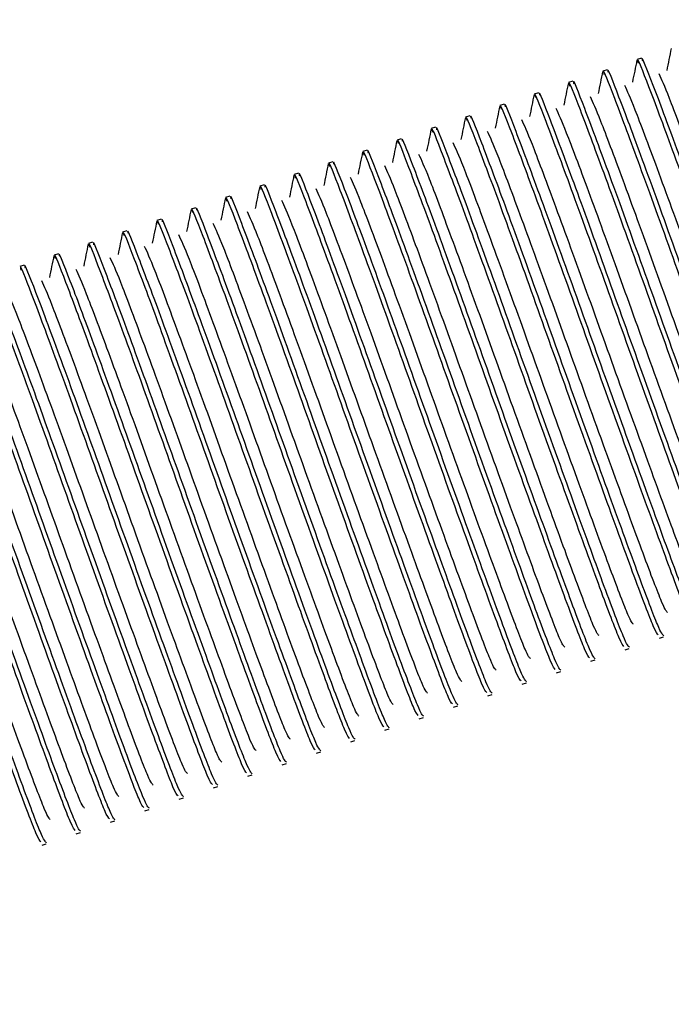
# Model space of a CAD drawing. Header units: millimetres. Extents: x 570 to 981, y 326 to 757.
# Tile 64 of 71: x 682.89 to 685.14, y 679.78 to 683.18. Entities that reach past the tile are written whole.
import ezdxf

# ---------------------------------------------------------------- set-up
doc = ezdxf.new("R2010")
doc.units = ezdxf.units.MM
doc.styles.add('SLDTEXTSTYLE0', font='TXT', dxfattribs={"width": 0.75})
doc.dimstyles.new('SLDDIMSTYLE1', dxfattribs={"dimtxt": 3.5, "dimasz": 3.556, "dimexe": 0, "dimexo": 0.0625, "dimgap": 0.875, "dimtad": 1, "dimdec": 0, "dimlfac": 2, "dimrnd": 1e-09, "dimzin": 12, "dimdsep": 46, "dimtxsty": 'SLDTEXTSTYLE0', "dimblk1": 'CLOSED', "dimblk2": 'CLOSED', "dimsah": 1, "dimcen": 0.09, "dimadec": 0, "dimazin": 3, "dimtfac": 1, "dimtdec": 0, "dimtofl": 0, "dimtmove": 0, "dimatfit": 3, "dimldrblk": 'CLOSED', "dimfxl": 0, "dimfrac": 2, "dimtolj": 1, "dimtzin": 12, "dimarcsym": 0})

# ---------------------------------------------------------------- blocks, each defined once
blk = doc.blocks.new('_Closed')
at = {"color": 0, "linetype": 'ByBlock', "lineweight": -2}
for p, q in [((-1, 0.166667), (0, 0)), ((-1, 0.166667), (-1, -0.166667)), ((0, 0), (-1, -0.166667)), ((0, 0), (-1, 0))]:
    blk.add_line(p, q, dxfattribs=at)
blk = doc.blocks.new('_D_1')
at = {"color": 7, "linetype": 'Continuous', "lineweight": 0}
for p, q in [((655.8022, 756.9007), (779.7769, 756.9007)), ((778.7769, 756.9007), (778.7769, 586.9007)), ((655.8022, 586.9007), (779.7769, 586.9007))]:
    blk.add_line(p, q, dxfattribs=at)
at = {"color": 7, "linetype": 'Continuous', "lineweight": 18, "xscale": 3.556, "yscale": 3.556}
for p, rotation in [((778.7769, 756.9007, 75.0639), 90.0000000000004), ((778.7769, 586.9007, 75.0639), 270.0000000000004)]:
    blk.add_blockref('_Closed', p, dxfattribs=dict(at, rotation=rotation))
at = {"color": 7, "linetype": 'Continuous', "lineweight": 18, "char_height": 3.5, "attachment_point": 1, "rotation": 90, "style": 'SLDTEXTSTYLE0'}
for s, insert in [('340', (774.2117, 677.4508)), ('%%c', (774.2652, 672.1724))]:
    blk.add_mtext(s, dxfattribs=dict(at, insert=insert))
blk = doc.blocks.new('_D_2')
at = {"color": 7, "linetype": 'Continuous', "lineweight": 0}
for p, q in [((655.8022, 696.9007), (757.9098, 696.9007)), ((756.9098, 696.9007), (756.9098, 646.9007)), ((655.8022, 646.9007), (757.9098, 646.9007))]:
    blk.add_line(p, q, dxfattribs=at)
at = {"color": 7, "linetype": 'Continuous', "lineweight": 18, "xscale": 3.556, "yscale": 3.556}
for p, rotation in [((756.9098, 696.9007, 75.0639), 90.0000000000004), ((756.9098, 646.9007, 75.0639), 270.0000000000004)]:
    blk.add_blockref('_Closed', p, dxfattribs=dict(at, rotation=rotation))
at = {"color": 7, "linetype": 'Continuous', "lineweight": 18, "char_height": 3.5, "attachment_point": 1, "rotation": 90, "style": 'SLDTEXTSTYLE0'}
for s, insert in [('100', (752.3446, 675.6561)), ('%%c', (752.3981, 670.3777))]:
    blk.add_mtext(s, dxfattribs=dict(at, insert=insert))

msp = doc.modelspace()

# ---------------------------------------------------------------- linework, layer by layer
at = {"color": 7, "linetype": 'Continuous', "lineweight": 25}
for p, q in [((685.0387, 683.0492), (685.0239, 683.0442)), ((684.9202, 683.0094), (684.9054, 683.0045)), ((684.8017, 682.9697), (684.7869, 682.9647)), ((684.6832, 682.93), (684.6684, 682.925)), ((684.5647, 682.8902), (684.5498, 682.8853)), ((684.4461, 682.8505), (684.4313, 682.8455)), ((684.3276, 682.8108), (684.3128, 682.8058)), ((684.2091, 682.7711), (684.1943, 682.7661)), ((684.0906, 682.7313), (684.0758, 682.7264)), ((683.9721, 682.6916), (683.9573, 682.6866)), ((683.8536, 682.6519), (683.8387, 682.6469)), ((683.735, 682.6121), (683.7202, 682.6072)), ((683.6165, 682.5724), (683.6017, 682.5674)), ((683.498, 682.5327), (683.4832, 682.5277)), ((683.3795, 682.4929), (683.3647, 682.488)), ((683.261, 682.4532), (683.2462, 682.4482)), ((683.1424, 682.4135), (683.1276, 682.4085)), ((683.0239, 682.3738), (683.0091, 682.3688)), ((682.9054, 682.334), (682.8906, 682.3291)), ((685.1008, 681.045), (685.1157, 681.0499)), ((684.9823, 681.0052), (684.9971, 681.0102)), ((684.8638, 680.9655), (684.8786, 680.9705)), ((684.7453, 680.9258), (684.7601, 680.9307)), ((684.6268, 680.8861), (684.6416, 680.891)), ((684.5083, 680.8463), (684.5231, 680.8513)), ((684.3897, 680.8066), (684.4045, 680.8116)), ((684.2712, 680.7669), (684.286, 680.7718)), ((684.1527, 680.7271), (684.1675, 680.7321)), ((684.0342, 680.6874), (684.049, 680.6924)), ((683.9157, 680.6477), (683.9305, 680.6526)), ((683.7971, 680.6079), (683.812, 680.6129)), ((683.6786, 680.5682), (683.6934, 680.5732)), ((683.5601, 680.5285), (683.5749, 680.5334)), ((683.4416, 680.4888), (683.4564, 680.4937)), ((683.3231, 680.449), (683.3379, 680.454)), ((683.2046, 680.4093), (683.2194, 680.4143)), ((683.086, 680.3696), (683.1008, 680.3745)), ((682.9675, 680.3298), (682.9823, 680.3348))]:
    msp.add_line(p, q, dxfattribs=at)
for radius in [85, 84, 82.5]:
    msp.add_circle((654.8022, 671.9007), radius, dxfattribs=at)
at = {"color": 8, "linetype": 'Continuous', "lineweight": 25}
for radius, start, end in [(34.0401, 293.15309, 18.29729), (35.1789, 200.99402, 14.04231)]:
    msp.add_arc((654.8022, 671.9007), radius, start, end, dxfattribs=at)
at = {"color": 7, "linetype": 'Continuous', "lineweight": 25}
for points, knots in [([(685.1419, 683.083), (685.1393, 683.0702), (685.1341, 683.0447), (685.129, 683.0192), (685.1264, 683.0064)], [0, 0, 0, 0, 0.50001, 1, 1, 1, 1]), ([(685.0234, 683.0433), (685.0208, 683.0305), (685.0156, 683.005), (685.0104, 682.9794), (685.0078, 682.9667)], [0, 0, 0, 0, 0.50001, 1, 1, 1, 1]), ([(685.6895, 681.2554), (685.686, 681.2588), (685.6782, 681.2665), (685.6117, 681.4426), (685.5098, 681.7231), (685.3839, 682.0717), (685.2561, 682.4307), (685.1409, 682.749), (685.061, 682.9613), (685.0233, 683.0581), (685.0272, 683.0363), (685.0279, 683.0324)], [0, 0, 0, 0, 0.101343, 0.225439, 0.349536, 0.476875, 0.599199, 0.725439, 0.851679, 0.974004, 1, 1, 1, 1]), ([(685.7088, 681.2522), (685.7048, 681.2555), (685.6968, 681.262), (685.6268, 681.4467), (685.5245, 681.7283), (685.3988, 682.0766), (685.271, 682.4356), (685.1556, 682.7542), (685.0762, 682.9653), (685.0385, 683.0623), (685.0418, 683.0429), (685.0422, 683.0405)], [0, 0, 0, 0, 0.125193, 0.247197, 0.369202, 0.494394, 0.614657, 0.738769, 0.862881, 0.983144, 1, 1, 1, 1]), ([(684.9049, 683.0036), (684.9023, 682.9908), (684.8971, 682.9652), (684.8919, 682.9397), (684.8893, 682.9269)], [0, 0, 0, 0, 0.50001, 1, 1, 1, 1]), ([(685.571, 681.2156), (685.5675, 681.2191), (685.5597, 681.2268), (685.4932, 681.4029), (685.3912, 681.6834), (685.2654, 682.0319), (685.1376, 682.391), (685.0223, 682.7093), (684.9425, 682.9216), (684.9047, 683.0184), (684.9087, 682.9965), (684.9093, 682.9927)], [0, 0, 0, 0, 0.101343, 0.225439, 0.349536, 0.476875, 0.599199, 0.725439, 0.851679, 0.974004, 1, 1, 1, 1]), ([(685.5903, 681.2125), (685.5863, 681.2158), (685.5783, 681.2223), (685.5083, 681.4069), (685.406, 681.6886), (685.2802, 682.0369), (685.1525, 682.3959), (685.0371, 682.7145), (684.9577, 682.9256), (684.92, 683.0226), (684.9233, 683.0032), (684.9237, 683.0008)], [0, 0, 0, 0, 0.125193, 0.247197, 0.369202, 0.494394, 0.614657, 0.738769, 0.862881, 0.983144, 1, 1, 1, 1]), ([(684.7864, 682.9638), (684.7838, 682.9511), (684.7786, 682.9255), (684.7734, 682.9), (684.7708, 682.8872)], [0, 0, 0, 0, 0.50001, 1, 1, 1, 1]), ([(685.4525, 681.1759), (685.449, 681.1794), (685.4412, 681.1871), (685.3747, 681.3632), (685.2727, 681.6436), (685.1469, 681.9922), (685.0191, 682.3512), (684.9038, 682.6695), (684.824, 682.8819), (684.7862, 682.9787), (684.7901, 682.9568), (684.7908, 682.953)], [0, 0, 0, 0, 0.101343, 0.225439, 0.349536, 0.476875, 0.599199, 0.725439, 0.851679, 0.974004, 1, 1, 1, 1]), ([(685.4718, 681.1727), (685.4677, 681.176), (685.4598, 681.1825), (685.3898, 681.3672), (685.2875, 681.6489), (685.1617, 681.9971), (685.0339, 682.3562), (684.9185, 682.6748), (684.8391, 682.8858), (684.8015, 682.9828), (684.8048, 682.9635), (684.8052, 682.9611)], [0, 0, 0, 0, 0.125193, 0.247197, 0.369202, 0.494394, 0.614657, 0.738769, 0.862881, 0.983144, 1, 1, 1, 1]), ([(685.7221, 681.3326), (685.7185, 681.3357), (685.7108, 681.3422), (685.647, 681.5094), (685.5515, 681.7705), (685.4342, 682.0939), (685.3145, 682.4287), (685.2083, 682.7199), (685.1281, 682.9336), (685.1092, 682.9748), (685.0998, 682.9951)], [0, 0, 0, 0, 0.115018, 0.240866, 0.366714, 0.495852, 0.619903, 0.747926, 0.875949, 1, 1, 1, 1]), ([(685.3339, 681.1362), (685.3304, 681.1396), (685.3227, 681.1473), (685.2562, 681.3235), (685.1542, 681.6039), (685.0284, 681.9525), (684.9006, 682.3115), (684.7853, 682.6298), (684.7055, 682.8421), (684.6677, 682.9389), (684.6716, 682.9171), (684.6723, 682.9132)], [0, 0, 0, 0, 0.101343, 0.225439, 0.349536, 0.476875, 0.599199, 0.725439, 0.851679, 0.974004, 1, 1, 1, 1]), ([(685.3533, 681.133), (685.3492, 681.1363), (685.3412, 681.1428), (685.2713, 681.3275), (685.1689, 681.6091), (685.0432, 681.9574), (684.9154, 682.3164), (684.8, 682.635), (684.7206, 682.8461), (684.683, 682.9431), (684.6863, 682.9237), (684.6867, 682.9214)], [0, 0, 0, 0, 0.125193, 0.247197, 0.369202, 0.494394, 0.614657, 0.738769, 0.862881, 0.983144, 1, 1, 1, 1]), ([(685.6036, 681.2929), (685.5999, 681.296), (685.5923, 681.3025), (685.5285, 681.4696), (685.433, 681.7308), (685.3156, 682.0542), (685.196, 682.3889), (685.0897, 682.6801), (685.0096, 682.8939), (684.9906, 682.9351), (684.9813, 682.9554)], [0, 0, 0, 0, 0.115018, 0.240866, 0.366714, 0.495852, 0.619903, 0.747926, 0.875949, 1, 1, 1, 1]), ([(685.2347, 681.0933), (685.2307, 681.0966), (685.2227, 681.1031), (685.1528, 681.2877), (685.0504, 681.5694), (684.9247, 681.9177), (684.7969, 682.2767), (684.6815, 682.5953), (684.6021, 682.8064), (684.5645, 682.9034), (684.5678, 682.884), (684.5682, 682.8816)], [0, 0, 0, 0, 0.125193, 0.247197, 0.369202, 0.494394, 0.614657, 0.738769, 0.862881, 0.983144, 1, 1, 1, 1]), ([(684.6679, 682.9241), (684.6653, 682.9113), (684.6601, 682.8858), (684.6549, 682.8602), (684.6523, 682.8475)], [0, 0, 0, 0, 0.50001, 1, 1, 1, 1]), ([(685.4851, 681.2531), (685.4814, 681.2562), (685.4738, 681.2627), (685.41, 681.4299), (685.3145, 681.6911), (685.1971, 682.0144), (685.0775, 682.3492), (684.9712, 682.6404), (684.8911, 682.8542), (684.8721, 682.8954), (684.8628, 682.9156)], [0, 0, 0, 0, 0.115018, 0.240866, 0.366714, 0.495852, 0.619903, 0.747926, 0.875949, 1, 1, 1, 1]), ([(684.5493, 682.8844), (684.5467, 682.8716), (684.5416, 682.846), (684.5364, 682.8205), (684.5338, 682.8077)], [0, 0, 0, 0, 0.50001, 1, 1, 1, 1]), ([(685.2154, 681.0965), (685.2119, 681.0999), (685.2041, 681.1076), (685.1376, 681.2837), (685.0357, 681.5642), (684.9099, 681.9128), (684.7821, 682.2718), (684.6668, 682.5901), (684.587, 682.8024), (684.5492, 682.8992), (684.5531, 682.8773), (684.5538, 682.8735)], [0, 0, 0, 0, 0.101343, 0.225439, 0.349536, 0.476875, 0.599199, 0.725439, 0.851679, 0.974004, 1, 1, 1, 1]), ([(685.3666, 681.2134), (685.3629, 681.2165), (685.3552, 681.223), (685.2915, 681.3902), (685.196, 681.6514), (685.0786, 681.9747), (684.959, 682.3095), (684.8527, 682.6007), (684.7725, 682.8144), (684.7536, 682.8556), (684.7443, 682.8759)], [0, 0, 0, 0, 0.115018, 0.240866, 0.366714, 0.495852, 0.619903, 0.747926, 0.875949, 1, 1, 1, 1]), ([(684.4308, 682.8446), (684.4282, 682.8319), (684.423, 682.8063), (684.4179, 682.7808), (684.4153, 682.768)], [0, 0, 0, 0, 0.50001, 1, 1, 1, 1]), ([(685.0969, 681.0567), (685.0934, 681.0602), (685.0856, 681.0679), (685.0191, 681.244), (684.9172, 681.5245), (684.7913, 681.873), (684.6636, 682.232), (684.5483, 682.5503), (684.4684, 682.7627), (684.4307, 682.8595), (684.4346, 682.8376), (684.4353, 682.8338)], [0, 0, 0, 0, 0.101343, 0.2254393, 0.3495355, 0.4768747, 0.5991994, 0.7254393, 0.8516791, 0.9740038, 1, 1, 1, 1]), ([(685.1162, 681.0535), (685.1122, 681.0568), (685.1042, 681.0633), (685.0342, 681.248), (684.9319, 681.5297), (684.8062, 681.8779), (684.6784, 682.237), (684.563, 682.5556), (684.4836, 682.7666), (684.4459, 682.8636), (684.4492, 682.8443), (684.4496, 682.8419)], [0, 0, 0, 0, 0.125193, 0.247197, 0.369202, 0.494394, 0.614657, 0.738769, 0.862881, 0.983144, 1, 1, 1, 1]), ([(685.248, 681.1737), (685.2444, 681.1768), (685.2367, 681.1833), (685.1729, 681.3505), (685.0775, 681.6116), (684.9601, 681.935), (684.8404, 682.2697), (684.7342, 682.561), (684.654, 682.7747), (684.6351, 682.8159), (684.6258, 682.8362)], [0, 0, 0, 0, 0.115018, 0.240866, 0.366714, 0.495852, 0.619903, 0.747926, 0.875949, 1, 1, 1, 1]), ([(684.3123, 682.8049), (684.3097, 682.7921), (684.3045, 682.7666), (684.2993, 682.741), (684.2967, 682.7283)], [0, 0, 0, 0, 0.50001, 1, 1, 1, 1]), ([(684.9784, 681.017), (684.9749, 681.0205), (684.9671, 681.0281), (684.9006, 681.2043), (684.7987, 681.4847), (684.6728, 681.8333), (684.545, 682.1923), (684.4297, 682.5106), (684.3499, 682.723), (684.3122, 682.8198), (684.3161, 682.7979), (684.3168, 682.7941)], [0, 0, 0, 0, 0.101343, 0.225439, 0.349536, 0.476875, 0.599199, 0.725439, 0.851679, 0.974004, 1, 1, 1, 1]), ([(684.9977, 681.0138), (684.9937, 681.0171), (684.9857, 681.0236), (684.9157, 681.2083), (684.8134, 681.49), (684.6877, 681.8382), (684.5599, 682.1972), (684.4445, 682.5159), (684.3651, 682.7269), (684.3274, 682.8239), (684.3307, 682.8045), (684.3311, 682.8022)], [0, 0, 0, 0, 0.125193, 0.247197, 0.369202, 0.494394, 0.614657, 0.738769, 0.862881, 0.983144, 1, 1, 1, 1]), ([(685.1295, 681.1339), (685.1259, 681.137), (685.1182, 681.1436), (685.0544, 681.3107), (684.9589, 681.5719), (684.8416, 681.8952), (684.7219, 682.23), (684.6157, 682.5212), (684.5355, 682.735), (684.5166, 682.7762), (684.5072, 682.7965)], [0, 0, 0, 0, 0.115018, 0.240866, 0.366714, 0.495852, 0.619903, 0.747926, 0.875949, 1, 1, 1, 1]), ([(684.1938, 682.7652), (684.1912, 682.7524), (684.186, 682.7269), (684.1808, 682.7013), (684.1782, 682.6885)], [0, 0, 0, 0, 0.50001, 1, 1, 1, 1]), ([(684.8599, 680.9773), (684.8564, 680.9807), (684.8486, 680.9884), (684.7821, 681.1645), (684.6801, 681.445), (684.5543, 681.7936), (684.4265, 682.1526), (684.3112, 682.4709), (684.2314, 682.6832), (684.1936, 682.78), (684.1976, 682.7582), (684.1982, 682.7543)], [0, 0, 0, 0, 0.101343, 0.225439, 0.349536, 0.476875, 0.599199, 0.725439, 0.851679, 0.974004, 1, 1, 1, 1]), ([(684.8792, 680.9741), (684.8751, 680.9774), (684.8672, 680.9839), (684.7972, 681.1685), (684.6949, 681.4502), (684.5691, 681.7985), (684.4414, 682.1575), (684.326, 682.4761), (684.2465, 682.6872), (684.2089, 682.7842), (684.2122, 682.7648), (684.2126, 682.7624)], [0, 0, 0, 0, 0.125193, 0.247197, 0.369202, 0.494394, 0.614657, 0.738769, 0.862881, 0.983144, 1, 1, 1, 1]), ([(684.0753, 682.7254), (684.0727, 682.7127), (684.0675, 682.6871), (684.0623, 682.6616), (684.0597, 682.6488)], [0, 0, 0, 0, 0.50001, 1, 1, 1, 1]), ([(684.7413, 680.9375), (684.7378, 680.941), (684.7301, 680.9487), (684.6636, 681.1248), (684.5616, 681.4053), (684.4358, 681.7538), (684.308, 682.1129), (684.1927, 682.4312), (684.1129, 682.6435), (684.0751, 682.7403), (684.079, 682.7184), (684.0797, 682.7146)], [0, 0, 0, 0, 0.101343, 0.225439, 0.349536, 0.476875, 0.599199, 0.725439, 0.851679, 0.974004, 1, 1, 1, 1]), ([(684.7607, 680.9344), (684.7566, 680.9376), (684.7486, 680.9441), (684.6787, 681.1288), (684.5763, 681.4105), (684.4506, 681.7588), (684.3228, 682.1178), (684.2074, 682.4364), (684.128, 682.6475), (684.0904, 682.7445), (684.0937, 682.7251), (684.0941, 682.7227)], [0, 0, 0, 0, 0.125193, 0.247197, 0.369202, 0.494394, 0.614657, 0.738769, 0.862881, 0.983144, 1, 1, 1, 1]), ([(685.011, 681.0942), (685.0073, 681.0973), (684.9997, 681.1038), (684.9359, 681.271), (684.8404, 681.5322), (684.7231, 681.8555), (684.6034, 682.1903), (684.4972, 682.4815), (684.417, 682.6952), (684.398, 682.7364), (684.3887, 682.7567)], [0, 0, 0, 0, 0.115018, 0.240866, 0.366714, 0.495852, 0.619903, 0.747926, 0.875949, 1, 1, 1, 1]), ([(684.6228, 680.8978), (684.6193, 680.9013), (684.6116, 680.909), (684.545, 681.0851), (684.4431, 681.3655), (684.3173, 681.7141), (684.1895, 682.0731), (684.0742, 682.3914), (683.9944, 682.6038), (683.9566, 682.7006), (683.9605, 682.6787), (683.9612, 682.6749)], [0, 0, 0, 0, 0.101343, 0.225439, 0.349536, 0.476875, 0.599199, 0.725439, 0.851679, 0.974004, 1, 1, 1, 1]), ([(684.6422, 680.8946), (684.6381, 680.8979), (684.6301, 680.9044), (684.5602, 681.0891), (684.4578, 681.3708), (684.3321, 681.719), (684.2043, 682.078), (684.0889, 682.3967), (684.0095, 682.6077), (683.9719, 682.7047), (683.9752, 682.6854), (683.9756, 682.683)], [0, 0, 0, 0, 0.1251927, 0.2471972, 0.3692016, 0.4943943, 0.614657, 0.738769, 0.862881, 0.9831437, 1, 1, 1, 1]), ([(684.8925, 681.0545), (684.8888, 681.0576), (684.8812, 681.0641), (684.8174, 681.2313), (684.7219, 681.4924), (684.6045, 681.8158), (684.4849, 682.1505), (684.3786, 682.4418), (684.2985, 682.6555), (684.2795, 682.6967), (684.2702, 682.717)], [0, 0, 0, 0, 0.115018, 0.240866, 0.366714, 0.495852, 0.619903, 0.747926, 0.875949, 1, 1, 1, 1]), ([(684.5236, 680.8549), (684.5196, 680.8582), (684.5116, 680.8647), (684.4417, 681.0494), (684.3393, 681.331), (684.2136, 681.6793), (684.0858, 682.0383), (683.9704, 682.3569), (683.891, 682.568), (683.8534, 682.665), (683.8566, 682.6456), (683.8571, 682.6432)], [0, 0, 0, 0, 0.1251927, 0.2471972, 0.3692016, 0.4943943, 0.614657, 0.738769, 0.862881, 0.9831437, 1, 1, 1, 1]), ([(683.9568, 682.6857), (683.9542, 682.6729), (683.949, 682.6474), (683.9438, 682.6219), (683.9412, 682.6091)], [0, 0, 0, 0, 0.50001, 1, 1, 1, 1]), ([(684.774, 681.0147), (684.7703, 681.0179), (684.7626, 681.0244), (684.6989, 681.1915), (684.6034, 681.4527), (684.486, 681.776), (684.3664, 682.1108), (684.2601, 682.402), (684.18, 682.6158), (684.161, 682.657), (684.1517, 682.6773)], [0, 0, 0, 0, 0.115018, 0.240866, 0.366714, 0.495852, 0.619903, 0.747926, 0.875949, 1, 1, 1, 1]), ([(683.8382, 682.646), (683.8356, 682.6332), (683.8305, 682.6077), (683.8253, 682.5821), (683.8227, 682.5694)], [0, 0, 0, 0, 0.50001, 1, 1, 1, 1]), ([(684.5043, 680.8581), (684.5008, 680.8615), (684.493, 680.8692), (684.4265, 681.0453), (684.3246, 681.3258), (684.1988, 681.6744), (684.071, 682.0334), (683.9557, 682.3517), (683.8759, 682.564), (683.8381, 682.6608), (683.842, 682.639), (683.8427, 682.6351)], [0, 0, 0, 0, 0.101343, 0.2254393, 0.3495355, 0.4768747, 0.5991994, 0.7254393, 0.8516791, 0.9740038, 1, 1, 1, 1]), ([(684.6555, 680.975), (684.6518, 680.9781), (684.6441, 680.9846), (684.5804, 681.1518), (684.4849, 681.413), (684.3675, 681.7363), (684.2479, 682.0711), (684.1416, 682.3623), (684.0614, 682.576), (684.0425, 682.6173), (684.0332, 682.6375)], [0, 0, 0, 0, 0.115018, 0.240866, 0.366714, 0.495852, 0.619903, 0.747926, 0.875949, 1, 1, 1, 1]), ([(683.7197, 682.6063), (683.7171, 682.5935), (683.7119, 682.5679), (683.7067, 682.5424), (683.7041, 682.5296)], [0, 0, 0, 0, 0.50001, 1, 1, 1, 1]), ([(684.3858, 680.8184), (684.3823, 680.8218), (684.3745, 680.8295), (684.308, 681.0056), (684.2061, 681.2861), (684.0802, 681.6346), (683.9524, 681.9937), (683.8372, 682.312), (683.7573, 682.5243), (683.7196, 682.6211), (683.7235, 682.5992), (683.7242, 682.5954)], [0, 0, 0, 0, 0.101343, 0.2254393, 0.3495355, 0.4768747, 0.5991994, 0.7254393, 0.8516791, 0.9740038, 1, 1, 1, 1]), ([(684.4051, 680.8152), (684.4011, 680.8185), (684.3931, 680.825), (684.3231, 681.0096), (684.2208, 681.2913), (684.0951, 681.6396), (683.9673, 681.9986), (683.8519, 682.3172), (683.7725, 682.5283), (683.7348, 682.6253), (683.7381, 682.6059), (683.7385, 682.6035)], [0, 0, 0, 0, 0.125193, 0.247197, 0.369202, 0.494394, 0.614657, 0.738769, 0.862881, 0.983144, 1, 1, 1, 1]), ([(684.5369, 680.9353), (684.5333, 680.9384), (684.5256, 680.9449), (684.4618, 681.1121), (684.3664, 681.3733), (684.249, 681.6966), (684.1293, 682.0314), (684.0231, 682.3226), (683.9429, 682.5363), (683.924, 682.5775), (683.9147, 682.5978)], [0, 0, 0, 0, 0.115018, 0.240866, 0.366714, 0.495852, 0.619903, 0.747926, 0.875949, 1, 1, 1, 1]), ([(683.6012, 682.5665), (683.5986, 682.5538), (683.5934, 682.5282), (683.5882, 682.5027), (683.5856, 682.4899)], [0, 0, 0, 0, 0.50001, 1, 1, 1, 1]), ([(684.2673, 680.7786), (684.2638, 680.7821), (684.256, 680.7898), (684.1895, 680.9659), (684.0875, 681.2464), (683.9617, 681.5949), (683.8339, 681.9539), (683.7186, 682.2722), (683.6388, 682.4846), (683.601, 682.5814), (683.605, 682.5595), (683.6056, 682.5557)], [0, 0, 0, 0, 0.101343, 0.2254393, 0.3495355, 0.4768747, 0.5991994, 0.7254393, 0.8516791, 0.9740038, 1, 1, 1, 1]), ([(684.2866, 680.7754), (684.2826, 680.7787), (684.2746, 680.7852), (684.2046, 680.9699), (684.1023, 681.2516), (683.9765, 681.5998), (683.8488, 681.9589), (683.7334, 682.2775), (683.654, 682.4885), (683.6163, 682.5855), (683.6196, 682.5662), (683.62, 682.5638)], [0, 0, 0, 0, 0.125193, 0.247197, 0.369202, 0.494394, 0.614657, 0.738769, 0.862881, 0.983144, 1, 1, 1, 1]), ([(684.4184, 680.8956), (684.4148, 680.8987), (684.4071, 680.9052), (684.3433, 681.0723), (684.2478, 681.3335), (684.1305, 681.6569), (684.0108, 681.9916), (683.9046, 682.2828), (683.8244, 682.4966), (683.8055, 682.5378), (683.7961, 682.5581)], [0, 0, 0, 0, 0.115018, 0.240866, 0.366714, 0.495852, 0.619903, 0.747926, 0.875949, 1, 1, 1, 1]), ([(683.4827, 682.5268), (683.4801, 682.514), (683.4749, 682.4885), (683.4697, 682.4629), (683.4671, 682.4502)], [0, 0, 0, 0, 0.50001, 1, 1, 1, 1]), ([(684.1488, 680.7389), (684.1453, 680.7423), (684.1375, 680.75), (684.071, 680.9262), (683.969, 681.2066), (683.8432, 681.5552), (683.7154, 681.9142), (683.6001, 682.2325), (683.5203, 682.4448), (683.4825, 682.5417), (683.4864, 682.5198), (683.4871, 682.5159)], [0, 0, 0, 0, 0.101343, 0.225439, 0.349536, 0.476875, 0.599199, 0.725439, 0.851679, 0.974004, 1, 1, 1, 1]), ([(684.1681, 680.7357), (684.164, 680.739), (684.1561, 680.7455), (684.0861, 680.9302), (683.9838, 681.2118), (683.858, 681.5601), (683.7302, 681.9191), (683.6148, 682.2377), (683.5354, 682.4488), (683.4978, 682.5458), (683.5011, 682.5264), (683.5015, 682.5241)], [0, 0, 0, 0, 0.125193, 0.247197, 0.369202, 0.494394, 0.614657, 0.738769, 0.862881, 0.983144, 1, 1, 1, 1]), ([(683.3642, 682.4871), (683.3616, 682.4743), (683.3564, 682.4487), (683.3512, 682.4232), (683.3486, 682.4104)], [0, 0, 0, 0, 0.50001, 1, 1, 1, 1]), ([(684.0302, 680.6992), (684.0267, 680.7026), (684.019, 680.7103), (683.9525, 680.8864), (683.8505, 681.1669), (683.7247, 681.5155), (683.5969, 681.8745), (683.4816, 682.1928), (683.4018, 682.4051), (683.364, 682.5019), (683.3679, 682.4801), (683.3686, 682.4762)], [0, 0, 0, 0, 0.101343, 0.225439, 0.349536, 0.476875, 0.599199, 0.725439, 0.851679, 0.974004, 1, 1, 1, 1]), ([(684.0496, 680.696), (684.0455, 680.6993), (684.0375, 680.7058), (683.9676, 680.8904), (683.8652, 681.1721), (683.7395, 681.5204), (683.6117, 681.8794), (683.4963, 682.198), (683.4169, 682.4091), (683.3793, 682.5061), (683.3826, 682.4867), (683.383, 682.4843)], [0, 0, 0, 0, 0.125193, 0.247197, 0.369202, 0.494394, 0.614657, 0.738769, 0.862881, 0.983144, 1, 1, 1, 1]), ([(684.2999, 680.8558), (684.2962, 680.8589), (684.2886, 680.8654), (684.2248, 681.0326), (684.1293, 681.2938), (684.0119, 681.6171), (683.8923, 681.9519), (683.7861, 682.2431), (683.7059, 682.4569), (683.6869, 682.4981), (683.6776, 682.5183)], [0, 0, 0, 0, 0.115018, 0.240866, 0.366714, 0.495852, 0.619903, 0.747926, 0.875949, 1, 1, 1, 1]), ([(683.9117, 680.6594), (683.9082, 680.6629), (683.9004, 680.6706), (683.8339, 680.8467), (683.732, 681.1272), (683.6062, 681.4757), (683.4784, 681.8348), (683.3631, 682.1531), (683.2833, 682.3654), (683.2455, 682.4622), (683.2494, 682.4403), (683.2501, 682.4365)], [0, 0, 0, 0, 0.101343, 0.225439, 0.349536, 0.476875, 0.599199, 0.725439, 0.851679, 0.974004, 1, 1, 1, 1]), ([(683.931, 680.6562), (683.927, 680.6595), (683.919, 680.666), (683.8491, 680.8507), (683.7467, 681.1324), (683.621, 681.4806), (683.4932, 681.8397), (683.3778, 682.1583), (683.2984, 682.3693), (683.2608, 682.4663), (683.2641, 682.447), (683.2645, 682.4446)], [0, 0, 0, 0, 0.125193, 0.247197, 0.369202, 0.494394, 0.614657, 0.738769, 0.862881, 0.983144, 1, 1, 1, 1]), ([(684.1814, 680.8161), (684.1777, 680.8192), (684.1701, 680.8257), (684.1063, 680.9929), (684.0108, 681.2541), (683.8934, 681.5774), (683.7738, 681.9122), (683.6675, 682.2034), (683.5874, 682.4171), (683.5684, 682.4583), (683.5591, 682.4786)], [0, 0, 0, 0, 0.115018, 0.240866, 0.366714, 0.495852, 0.619903, 0.747926, 0.875949, 1, 1, 1, 1]), ([(683.8125, 680.6165), (683.8085, 680.6198), (683.8005, 680.6263), (683.7305, 680.811), (683.6282, 681.0927), (683.5025, 681.4409), (683.3747, 681.7999), (683.2593, 682.1186), (683.1799, 682.3296), (683.1422, 682.4266), (683.1455, 682.4072), (683.1459, 682.4049)], [0, 0, 0, 0, 0.125193, 0.247197, 0.369202, 0.494394, 0.614657, 0.738769, 0.862881, 0.983144, 1, 1, 1, 1]), ([(683.2456, 682.4473), (683.2431, 682.4346), (683.2379, 682.409), (683.2327, 682.3835), (683.2301, 682.3707)], [0, 0, 0, 0, 0.50001, 1, 1, 1, 1]), ([(684.0629, 680.7764), (684.0592, 680.7795), (684.0515, 680.786), (683.9878, 680.9532), (683.8923, 681.2143), (683.7749, 681.5377), (683.6553, 681.8724), (683.549, 682.1637), (683.4689, 682.3774), (683.4499, 682.4186), (683.4406, 682.4389)], [0, 0, 0, 0, 0.115018, 0.240866, 0.366714, 0.495852, 0.619903, 0.747926, 0.875949, 1, 1, 1, 1]), ([(683.1271, 682.4076), (683.1245, 682.3948), (683.1193, 682.3693), (683.1142, 682.3437), (683.1116, 682.331)], [0, 0, 0, 0, 0.50001, 1, 1, 1, 1]), ([(683.7932, 680.6197), (683.7897, 680.6232), (683.7819, 680.6308), (683.7154, 680.807), (683.6135, 681.0874), (683.4876, 681.436), (683.3599, 681.795), (683.2446, 682.1133), (683.1647, 682.3257), (683.127, 682.4225), (683.1309, 682.4006), (683.1316, 682.3968)], [0, 0, 0, 0, 0.101343, 0.225439, 0.349536, 0.476875, 0.599199, 0.725439, 0.851679, 0.974004, 1, 1, 1, 1]), ([(683.9443, 680.7366), (683.9407, 680.7397), (683.933, 680.7463), (683.8692, 680.9134), (683.7738, 681.1746), (683.6564, 681.4979), (683.5367, 681.8327), (683.4305, 682.1239), (683.3503, 682.3377), (683.3314, 682.3789), (683.3221, 682.3992)], [0, 0, 0, 0, 0.1150178, 0.2408661, 0.3667144, 0.4958519, 0.6199034, 0.747926, 0.8759485, 1, 1, 1, 1]), ([(683.0086, 682.3679), (683.006, 682.3551), (683.0008, 682.3296), (682.9956, 682.304), (682.993, 682.2912)], [0, 0, 0, 0, 0.50001, 1, 1, 1, 1]), ([(683.6747, 680.58), (683.6712, 680.5834), (683.6634, 680.5911), (683.5969, 680.7672), (683.495, 681.0477), (683.3691, 681.3963), (683.2413, 681.7553), (683.126, 682.0736), (683.0462, 682.2859), (683.0085, 682.3827), (683.0124, 682.3609), (683.0131, 682.357)], [0, 0, 0, 0, 0.101343, 0.225439, 0.349536, 0.476875, 0.599199, 0.725439, 0.851679, 0.974004, 1, 1, 1, 1]), ([(683.694, 680.5768), (683.69, 680.5801), (683.682, 680.5866), (683.612, 680.7713), (683.5097, 681.0529), (683.384, 681.4012), (683.2562, 681.7602), (683.1408, 682.0788), (683.0614, 682.2899), (683.0237, 682.3869), (683.027, 682.3675), (683.0274, 682.3651)], [0, 0, 0, 0, 0.125193, 0.247197, 0.369202, 0.494394, 0.614657, 0.738769, 0.862881, 0.983144, 1, 1, 1, 1]), ([(683.8258, 680.6969), (683.8222, 680.7), (683.8145, 680.7065), (683.7507, 680.8737), (683.6552, 681.1349), (683.5379, 681.4582), (683.4182, 681.793), (683.312, 682.0842), (683.2318, 682.2979), (683.2129, 682.3391), (683.2035, 682.3594)], [0, 0, 0, 0, 0.1150178, 0.2408661, 0.3667144, 0.4958519, 0.6199034, 0.747926, 0.8759485, 1, 1, 1, 1]), ([(683.5562, 680.5402), (683.5527, 680.5437), (683.5449, 680.5514), (683.4784, 680.7275), (683.3764, 681.008), (683.2506, 681.3565), (683.1228, 681.7156), (683.0075, 682.0339), (682.9277, 682.2462), (682.8899, 682.343), (682.8939, 682.3211), (682.8945, 682.3173)], [0, 0, 0, 0, 0.101343, 0.225439, 0.349536, 0.476875, 0.599199, 0.725439, 0.851679, 0.974004, 1, 1, 1, 1]), ([(683.5755, 680.5371), (683.5714, 680.5403), (683.5635, 680.5468), (683.4935, 680.7315), (683.3912, 681.0132), (683.2654, 681.3615), (683.1377, 681.7205), (683.0223, 682.0391), (682.9429, 682.2502), (682.9052, 682.3472), (682.9085, 682.3278), (682.9089, 682.3254)], [0, 0, 0, 0, 0.125193, 0.247197, 0.369202, 0.494394, 0.614657, 0.738769, 0.862881, 0.983144, 1, 1, 1, 1]), ([(683.7073, 680.6572), (683.7036, 680.6603), (683.696, 680.6668), (683.6322, 680.834), (683.5367, 681.0951), (683.4194, 681.4185), (683.2997, 681.7532), (683.1935, 682.0445), (683.1133, 682.2582), (683.0944, 682.2994), (683.085, 682.3197)], [0, 0, 0, 0, 0.1150178, 0.2408661, 0.3667144, 0.4958519, 0.6199034, 0.747926, 0.8759485, 1, 1, 1, 1]), ([(683.4376, 680.5005), (683.4341, 680.504), (683.4264, 680.5117), (683.3599, 680.6878), (683.2579, 680.9682), (683.1321, 681.3168), (683.0043, 681.6758), (682.889, 681.9941), (682.8092, 682.2065), (682.7714, 682.3033), (682.7753, 682.2814), (682.776, 682.2776)], [0, 0, 0, 0, 0.101343, 0.225439, 0.349536, 0.476875, 0.599199, 0.725439, 0.851679, 0.974004, 1, 1, 1, 1]), ([(683.457, 680.4973), (683.4529, 680.5006), (683.4449, 680.5071), (683.375, 680.6918), (683.2726, 680.9735), (683.1469, 681.3217), (683.0191, 681.6807), (682.9037, 681.9994), (682.8243, 682.2104), (682.7867, 682.3074), (682.79, 682.2881), (682.7904, 682.2857)], [0, 0, 0, 0, 0.125193, 0.247197, 0.369202, 0.494394, 0.614657, 0.738769, 0.862881, 0.983144, 1, 1, 1, 1]), ([(683.3191, 680.4608), (683.3156, 680.4642), (683.3079, 680.4719), (683.2413, 680.648), (683.1394, 680.9285), (683.0136, 681.2771), (682.8858, 681.6361), (682.7705, 681.9544), (682.6907, 682.1667), (682.6529, 682.2635), (682.6568, 682.2417), (682.6575, 682.2378)], [0, 0, 0, 0, 0.101343, 0.225439, 0.349536, 0.476875, 0.599199, 0.725439, 0.851679, 0.974004, 1, 1, 1, 1]), ([(683.3385, 680.4576), (683.3344, 680.4609), (683.3264, 680.4674), (683.2565, 680.6521), (683.1541, 680.9337), (683.0284, 681.282), (682.9006, 681.641), (682.7852, 681.9596), (682.7058, 682.1707), (682.6682, 682.2677), (682.6715, 682.2483), (682.6719, 682.2459)], [0, 0, 0, 0, 0.125193, 0.247197, 0.369202, 0.494394, 0.614657, 0.738769, 0.862881, 0.983144, 1, 1, 1, 1]), ([(683.5888, 680.6174), (683.5851, 680.6206), (683.5775, 680.6271), (683.5137, 680.7942), (683.4182, 681.0554), (683.3008, 681.3787), (683.1812, 681.7135), (683.0749, 682.0047), (682.9948, 682.2185), (682.9758, 682.2597), (682.9665, 682.28)], [0, 0, 0, 0, 0.1150178, 0.2408661, 0.3667144, 0.4958519, 0.6199034, 0.747926, 0.8759485, 1, 1, 1, 1]), ([(683.2006, 680.4211), (683.1971, 680.4245), (683.1893, 680.4322), (683.1228, 680.6083), (683.0209, 680.8888), (682.8951, 681.2373), (682.7673, 681.5964), (682.652, 681.9147), (682.5722, 682.127), (682.5344, 682.2238), (682.5383, 682.2019), (682.539, 682.1981)], [0, 0, 0, 0, 0.101343, 0.225439, 0.349536, 0.476875, 0.599199, 0.725439, 0.851679, 0.974004, 1, 1, 1, 1]), ([(683.2199, 680.4179), (683.2159, 680.4212), (683.2079, 680.4277), (683.138, 680.6123), (683.0356, 680.894), (682.9099, 681.2423), (682.7821, 681.6013), (682.6667, 681.9199), (682.5873, 682.131), (682.5497, 682.228), (682.5529, 682.2086), (682.5534, 682.2062)], [0, 0, 0, 0, 0.125193, 0.247197, 0.369202, 0.494394, 0.614657, 0.738769, 0.862881, 0.983144, 1, 1, 1, 1]), ([(683.4703, 680.5777), (683.4666, 680.5808), (683.4589, 680.5873), (683.3952, 680.7545), (683.2997, 681.0157), (683.1823, 681.339), (683.0627, 681.6738), (682.9564, 681.965), (682.8763, 682.1788), (682.8573, 682.22), (682.848, 682.2402)], [0, 0, 0, 0, 0.1150178, 0.2408661, 0.3667144, 0.4958519, 0.6199034, 0.747926, 0.8759485, 1, 1, 1, 1]), ([(683.1014, 680.3781), (683.0974, 680.3814), (683.0894, 680.3879), (683.0194, 680.5726), (682.9171, 680.8543), (682.7914, 681.2025), (682.6636, 681.5616), (682.5482, 681.8802), (682.4688, 682.0912), (682.4311, 682.1882), (682.4344, 682.1689), (682.4348, 682.1665)], [0, 0, 0, 0, 0.125193, 0.247197, 0.369202, 0.494394, 0.614657, 0.738769, 0.862881, 0.983144, 1, 1, 1, 1]), ([(683.3518, 680.538), (683.3481, 680.5411), (683.3404, 680.5476), (683.2767, 680.7148), (683.1812, 680.976), (683.0638, 681.2993), (682.9442, 681.6341), (682.8379, 681.9253), (682.7577, 682.139), (682.7388, 682.1802), (682.7295, 682.2005)], [0, 0, 0, 0, 0.1150178, 0.2408661, 0.3667144, 0.4958519, 0.6199034, 0.747926, 0.8759485, 1, 1, 1, 1]), ([(683.0821, 680.3813), (683.0786, 680.3848), (683.0708, 680.3925), (683.0043, 680.5686), (682.9024, 680.8491), (682.7765, 681.1976), (682.6487, 681.5566), (682.5335, 681.8749), (682.4536, 682.0873), (682.4159, 682.1841), (682.4198, 682.1622), (682.4205, 682.1584)], [0, 0, 0, 0, 0.101343, 0.225439, 0.349536, 0.476875, 0.599199, 0.725439, 0.851679, 0.974004, 1, 1, 1, 1]), ([(683.2332, 680.4983), (683.2296, 680.5014), (683.2219, 680.5079), (683.1581, 680.675), (683.0627, 680.9362), (682.9453, 681.2596), (682.8256, 681.5943), (682.7194, 681.8855), (682.6392, 682.0993), (682.6203, 682.1405), (682.611, 682.1608)], [0, 0, 0, 0, 0.1150178, 0.2408661, 0.3667144, 0.4958519, 0.6199034, 0.747926, 0.8759485, 1, 1, 1, 1]), ([(682.9636, 680.3416), (682.9601, 680.345), (682.9523, 680.3527), (682.8858, 680.5289), (682.7838, 680.8093), (682.658, 681.1579), (682.5302, 681.5169), (682.4149, 681.8352), (682.3351, 682.0475), (682.2973, 682.1444), (682.3013, 682.1225), (682.3019, 682.1186)], [0, 0, 0, 0, 0.101343, 0.225439, 0.349536, 0.476875, 0.599199, 0.725439, 0.851679, 0.974004, 1, 1, 1, 1]), ([(682.9829, 680.3384), (682.9789, 680.3417), (682.9709, 680.3482), (682.9009, 680.5329), (682.7986, 680.8145), (682.6728, 681.1628), (682.5451, 681.5218), (682.4297, 681.8404), (682.3503, 682.0515), (682.3126, 682.1485), (682.3159, 682.1291), (682.3163, 682.1268)], [0, 0, 0, 0, 0.125193, 0.247197, 0.369202, 0.494394, 0.614657, 0.738769, 0.862881, 0.983144, 1, 1, 1, 1]), ([(683.1147, 680.4585), (683.1111, 680.4616), (683.1034, 680.4681), (683.0396, 680.6353), (682.9441, 680.8965), (682.8268, 681.2198), (682.7071, 681.5546), (682.6009, 681.8458), (682.5207, 682.0596), (682.5018, 682.1008), (682.4924, 682.121)], [0, 0, 0, 0, 0.1150178, 0.2408661, 0.3667144, 0.4958519, 0.6199034, 0.747926, 0.8759485, 1, 1, 1, 1]), ([(682.9962, 680.4188), (682.9925, 680.4219), (682.9849, 680.4284), (682.9211, 680.5956), (682.8256, 680.8568), (682.7082, 681.1801), (682.5886, 681.5149), (682.4824, 681.8061), (682.4022, 682.0198), (682.3832, 682.061), (682.3739, 682.0813)], [0, 0, 0, 0, 0.1150178, 0.2408661, 0.3667144, 0.4958519, 0.6199034, 0.747926, 0.8759485, 1, 1, 1, 1])]:
    msp.add_open_spline(points, degree=3, knots=knots, dxfattribs=at)

# ---------------------------------------------------------------- dimensions: what is measured, and where the dimension line sits
at = {"color": 7, "linetype": 'Continuous', "lineweight": 18}
for base, p1, p2, picture, middle in [((778.7769, 586.9007), (654.8022, 756.9007), (654.8022, 586.9007), '_D_1', (778.7769, 678.6908)), ((756.9098, 646.9007), (654.8022, 696.9007), (654.8022, 646.9007), '_D_2', (756.9098, 676.8961))]:
    dim = msp.add_linear_dim(base=base, p1=p1, p2=p2, angle=90, text='%%c<>', dimstyle='SLDDIMSTYLE1', dxfattribs=at)
    dim.commit()
    dim.dimension.update_dxf_attribs({"geometry": picture, "text_midpoint": middle, "dimtype": 160})

doc.saveas('drawing.dxf')
